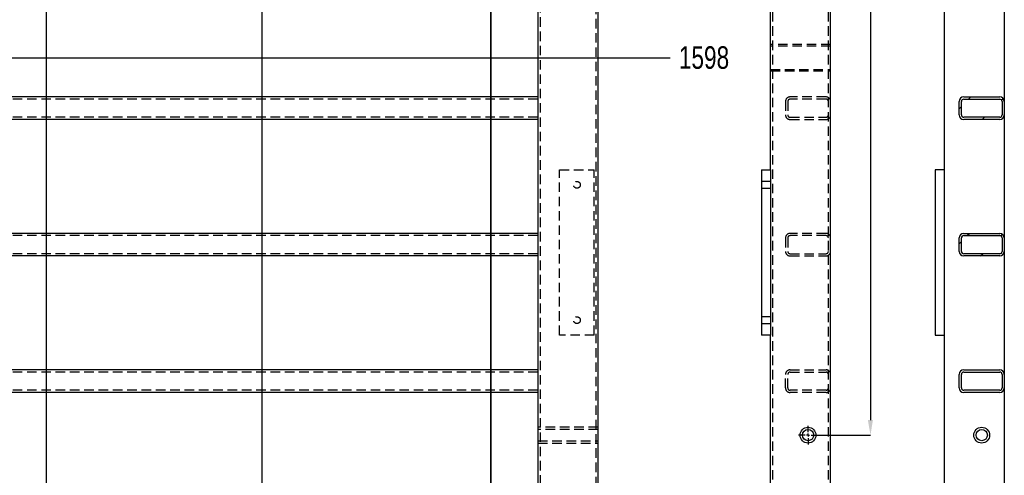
# Model space of a CAD drawing. Header units: millimetres. Extents: x 5 to 589, y 5 to 415.
# Tile 4 of 18: x 110 to 241, y 151 to 211. Entities that reach past the tile are written whole.
import ezdxf

# ---------------------------------------------------------------- set-up
doc = ezdxf.new("R2010")
doc.units = ezdxf.units.MM
doc.header["$PDSIZE"] = -1
doc.linetypes.add('CENTERX2', pattern=[20.32, 12.7, -2.54, 2.54, -2.54])
doc.linetypes.add('HIDDEN', pattern=[1.905, 1.27, -0.635])
for name, color, linetype in [('COTES', 1, 'Continuous'), ('TRAIT-FINS', 9, 'Continuous'), ('TRAIT-MIXTES', 3, 'CENTERX2'), ('TRAIT-TIRET', 2, 'HIDDEN')]:
    doc.layers.add(name, color=color, linetype=linetype)
doc.layers.add('TRAIT-FORT', color=4, linetype='Continuous', lineweight=25)
doc.styles.add('SLDTEXTSTYLE0', font='TXT', dxfattribs={"width": 0.75})
doc.dimstyles.new('SLDDIMSTYLE1', dxfattribs={"dimtxt": 3, "dimasz": 2, "dimexe": 0, "dimexo": 0.0625, "dimgap": 0.75, "dimtad": 0, "dimtih": 1, "dimtoh": 1, "dimdec": 0, "dimlfac": 10, "dimrnd": 1e-09, "dimzin": 12, "dimdsep": 46, "dimtxsty": 'SLDTEXTSTYLE0', "dimsah": 1, "dimcen": 0.09, "dimadec": 0, "dimazin": 3, "dimtfac": 1, "dimtdec": 0, "dimtofl": 0, "dimtmove": 0, "dimatfit": 3, "dimfxl": 1, "dimfrac": 2, "dimtolj": 1, "dimtzin": 12, "dimarcsym": 0})
doc.dimstyles.new('SLDDIMSTYLE2', dxfattribs={"dimtxt": 3, "dimasz": 2, "dimexe": 0, "dimexo": 0.0625, "dimgap": 0.75, "dimtad": 1, "dimdec": 0, "dimlfac": 10, "dimrnd": 1e-09, "dimzin": 12, "dimdsep": 46, "dimtxsty": 'SLDTEXTSTYLE0', "dimsah": 1, "dimcen": 0.09, "dimadec": 0, "dimazin": 3, "dimtfac": 1, "dimtdec": 0, "dimtofl": 0, "dimtmove": 0, "dimatfit": 3, "dimfxl": 1, "dimfrac": 2, "dimtolj": 1, "dimtzin": 12, "dimarcsym": 0})
pattern_1 = [(45, (0, 0), (-13.4704, 13.4704), []), (45, (4.49, 2e-323), (-13.4704, 13.4704), []), (45, (8.98, 4e-323), (-13.4704, 13.4704), []), (45, (13.47, 6e-323), (-13.4704, 13.4704), [])]

# ---------------------------------------------------------------- blocks, each defined once
blk = doc.blocks.new('_D_5')
at = {"layer": 'COTES', "color": 0, "lineweight": -2, "transparency": 16777216}
blk.add_line((69.83, 206.31), (197.01, 206.31), dxfattribs=at)
at = {"layer": 'Defpoints', "color": 0, "transparency": 16777216}
for p in [(187.41, 366.09), (69.77, 206.31), (197.01, 206.31)]:
    blk.add_point(p, dxfattribs=at)
at = {"layer": 'COTES', "color": 0, "transparency": 16777216, "insert": (201.51, 206.31), "char_height": 3, "attachment_point": 5, "style": 'SLDTEXTSTYLE0'}
blk.add_mtext('\\A1;1598', dxfattribs=at)
blk = doc.blocks.new('_D_6')
at = {"layer": 'COTES', "color": 0, "lineweight": -2, "transparency": 16777216}
blk.add_line((187.47, 79.09), (197.01, 79.09), dxfattribs=at)
at = {"layer": 'Defpoints', "color": 0, "transparency": 16777216}
for p in [(187.41, 366.09), (187.41, 79.09), (197.01, 79.09)]:
    blk.add_point(p, dxfattribs=at)
at = {"layer": 'COTES', "color": 0, "transparency": 16777216, "insert": (201.7, 79.09), "char_height": 3, "attachment_point": 5, "style": 'SLDTEXTSTYLE0'}
blk.add_mtext('\\A1;2870', dxfattribs=at)
blk = doc.blocks.new('_D_9')
at = {"layer": 'COTES', "color": 0, "lineweight": -2, "transparency": 16777216}
blk.add_line((114.02, 312.83), (114.02, 68.59), dxfattribs=at)
at = {"layer": 'Defpoints', "color": 0, "transparency": 16777216}
for p in [(114.02, 312.9), (64.41, 79.09), (114.02, 68.59)]:
    blk.add_point(p, dxfattribs=at)
at = {"layer": 'COTES', "color": 0, "transparency": 16777216, "insert": (114.02, 64.84), "char_height": 3, "attachment_point": 5, "rotation": 90, "style": 'SLDTEXTSTYLE0'}
blk.add_mtext('\\A1;496', dxfattribs=at)
blk = doc.blocks.new('_D_10')
at = {"layer": 'COTES', "color": 0, "lineweight": -2, "transparency": 16777216}
blk.add_line((142.69, 315.78), (142.69, 68.59), dxfattribs=at)
at = {"layer": 'Defpoints', "color": 0, "transparency": 16777216}
for p in [(142.69, 315.85), (64.41, 79.09), (142.69, 68.59)]:
    blk.add_point(p, dxfattribs=at)
at = {"layer": 'COTES', "color": 0, "transparency": 16777216, "insert": (142.69, 64.84), "char_height": 3, "attachment_point": 5, "rotation": 90, "style": 'SLDTEXTSTYLE0'}
blk.add_mtext('\\A1;783', dxfattribs=at)
blk = doc.blocks.new('_D_81')
at = {"layer": 'COTES', "color": 0, "lineweight": -2, "transparency": 16777216}
for p, q in [((216.66, 286.09), (223.65, 286.09)), ((223.65, 284.09), (223.65, 158.09)), ((216.66, 156.09), (223.65, 156.09))]:
    blk.add_line(p, q, dxfattribs=at)
at = {"layer": 'COTES', "color": 0, "transparency": 16777216}
for points in [[(223.31, 284.09), (223.98, 284.09), (223.65, 286.09)], [(223.31, 158.09), (223.98, 158.09), (223.65, 156.09)]]:
    blk.add_solid(points, dxfattribs=at)
at = {"layer": 'Defpoints', "color": 0, "transparency": 16777216}
for p in [(216.6, 286.09), (216.6, 156.09), (223.65, 156.09)]:
    blk.add_point(p, dxfattribs=at)
at = {"layer": 'COTES', "color": 0, "transparency": 16777216, "insert": (219.9, 221.09), "char_height": 3, "attachment_point": 2, "rotation": 90, "style": 'SLDTEXTSTYLE0'}
blk.add_mtext('\\A1;1300', dxfattribs=at)
blk = doc.blocks.new('SW_CENTERMARKSYMBOL_36')
at = {"layer": 'TRAIT-MIXTES', "color": 0}
for p, q in [((-0.4, 0), (-1.25, 0)), ((0, 0), (-0.2, 0)), ((0, 0.4), (0, 1.25)), ((0, 0), (0, 0.2)), ((0, 0), (0, -0.2)), ((0, 0), (0.2, 0)), ((0.4, 0), (1.25, 0)), ((0, -0.4), (0, -1.25))]:
    blk.add_line(p, q, dxfattribs=at)

msp = doc.modelspace()

# ---------------------------------------------------------------- hatches: boundary and pattern name
at = {"layer": 'TRAIT-FINS'}
h = msp.add_hatch(dxfattribs=at)
h.set_pattern_fill('DIN 201 ACIER ET FONTE', color=256, style=0, pattern_type=2)
h.set_pattern_definition(pattern_1)
edge = h.paths.add_edge_path(flags=0)
edge.add_line((240.85, 201.09), (236.05, 201.09))
edge.add_arc((236.05, 200.49), 0.6, 90, 180)
edge.add_line((235.45, 200.49), (235.45, 198.69))
edge.add_arc((236.05, 198.69), 0.6, 180, 270)
edge.add_line((236.05, 198.09), (240.85, 198.09))
edge.add_arc((240.85, 198.69), 0.6, 270, 360)
edge.add_line((241.45, 198.69), (241.45, 200.49))
edge.add_arc((240.85, 200.49), 0.6, 0, 90)
edge = h.paths.add_edge_path(flags=0)
edge.add_arc((240.85, 198.69), 0.3, 270, 360, ccw=False)
edge.add_line((240.85, 198.39), (236.05, 198.39))
edge.add_arc((236.05, 198.69), 0.3, 180, 270, ccw=False)
edge.add_line((235.75, 198.69), (235.75, 200.49))
edge.add_arc((236.05, 200.49), 0.3, 90, 180, ccw=False)
edge.add_line((236.05, 200.79), (240.85, 200.79))
edge.add_arc((240.85, 200.49), 0.3, 0, 90, ccw=False)
edge.add_line((241.15, 200.49), (241.15, 198.69))
h = msp.add_hatch(dxfattribs=at)
h.set_pattern_fill('DIN 201 ACIER ET FONTE', color=256, style=0, pattern_type=2)
h.set_pattern_definition(pattern_1)
edge = h.paths.add_edge_path(flags=0)
edge.add_line((240.85, 182.93), (236.05, 182.93))
edge.add_arc((236.05, 182.33), 0.6, 90, 180)
edge.add_line((235.45, 182.33), (235.45, 180.53))
edge.add_arc((236.05, 180.53), 0.6, 180, 270)
edge.add_line((236.05, 179.93), (240.85, 179.93))
edge.add_arc((240.85, 180.53), 0.6, 270, 360)
edge.add_line((241.45, 180.53), (241.45, 182.33))
edge.add_arc((240.85, 182.33), 0.6, 0, 90)
edge = h.paths.add_edge_path(flags=0)
edge.add_arc((240.85, 180.53), 0.3, 270, 360, ccw=False)
edge.add_line((240.85, 180.23), (236.05, 180.23))
edge.add_arc((236.05, 180.53), 0.3, 180, 270, ccw=False)
edge.add_line((235.75, 180.53), (235.75, 182.33))
edge.add_arc((236.05, 182.33), 0.3, 90, 180, ccw=False)
edge.add_line((236.05, 182.63), (240.85, 182.63))
edge.add_arc((240.85, 182.33), 0.3, 0, 90, ccw=False)
edge.add_line((241.15, 182.33), (241.15, 180.53))
h = msp.add_hatch(dxfattribs=at)
h.set_pattern_fill('DIN 201 ACIER ET FONTE', color=256, style=0, pattern_type=2)
h.set_pattern_definition(pattern_1)
edge = h.paths.add_edge_path(flags=0)
edge.add_arc((240.85, 164.17), 0.6, 0, 90)
edge.add_line((240.85, 164.77), (236.05, 164.77))
edge.add_arc((236.05, 164.17), 0.6, 90, 180)
edge.add_line((235.45, 164.17), (235.45, 162.37))
edge.add_arc((236.05, 162.37), 0.6, 180, 270)
edge.add_line((236.05, 161.77), (240.85, 161.77))
edge.add_arc((240.85, 162.37), 0.6, 270, 360)
edge.add_line((241.45, 162.37), (241.45, 164.17))
edge = h.paths.add_edge_path(flags=0)
edge.add_line((241.15, 164.17), (241.15, 162.37))
edge.add_arc((240.85, 162.37), 0.3, 270, 360, ccw=False)
edge.add_line((240.85, 162.07), (236.05, 162.07))
edge.add_arc((236.05, 162.37), 0.3, 180, 270, ccw=False)
edge.add_line((235.75, 162.37), (235.75, 164.17))
edge.add_arc((236.05, 164.17), 0.3, 90, 180, ccw=False)
edge.add_line((236.05, 164.47), (240.85, 164.47))
edge.add_arc((240.85, 164.17), 0.3, 0, 90, ccw=False)

# ---------------------------------------------------------------- linework, layer by layer
at = {"lineweight": 35}
msp.add_line((173.17, 371.11), (173.17, 72.15), dxfattribs=at)
at = {"layer": 'TRAIT-FORT', "lineweight": 25}
for p, q in [((187.41, 366.09), (187.41, 79.09)), ((218.35, 79.69), (218.35, 365.49)), ((179.41, 216.59), (179.41, 201.09)), ((241.45, 217.19), (241.45, 200.49)), ((210.35, 191.39), (210.35, 213.09)), ((233.45, 213.09), (233.45, 90.59)), ((179.41, 201.09), (72.41, 201.09)), ((179.41, 201.09), (179.41, 200.49)), ((179.41, 200.49), (179.41, 198.69)), ((235.45, 198.69), (235.45, 200.49)), ((235.75, 198.69), (235.75, 200.49)), ((236.05, 201.09), (240.85, 201.09)), ((236.05, 200.79), (240.85, 200.79)), ((241.15, 200.49), (241.15, 198.69)), ((241.45, 200.49), (241.45, 198.69)), ((179.41, 198.09), (72.41, 198.09)), ((179.41, 198.69), (179.41, 198.09)), ((179.41, 198.09), (179.41, 182.93)), ((240.85, 198.39), (236.05, 198.39)), ((240.85, 198.09), (236.05, 198.09)), ((241.45, 198.69), (241.45, 182.33)), ((209.15, 191.39), (209.15, 169.39)), ((209.15, 191.39), (210.35, 191.39)), ((210.35, 191.39), (210.35, 169.39)), ((232.25, 191.39), (232.25, 169.39)), ((233.45, 191.39), (232.25, 191.39)), ((179.41, 182.93), (72.41, 182.93)), ((179.41, 182.93), (179.41, 182.33)), ((179.41, 182.33), (179.41, 180.53)), ((235.45, 180.53), (235.45, 182.33)), ((235.75, 180.53), (235.75, 182.33)), ((236.05, 182.93), (240.85, 182.93)), ((236.05, 182.63), (240.85, 182.63)), ((241.15, 182.33), (241.15, 180.53)), ((241.45, 182.33), (241.45, 180.53)), ((179.41, 179.93), (72.41, 179.93)), ((179.41, 180.53), (179.41, 179.93)), ((179.41, 179.93), (179.41, 164.77)), ((240.85, 180.23), (236.05, 180.23)), ((240.85, 179.93), (236.05, 179.93)), ((241.45, 180.53), (241.45, 164.17)), ((210.35, 169.39), (209.15, 169.39)), ((210.35, 134.29), (210.35, 169.39)), ((232.25, 169.39), (233.45, 169.39)), ((179.41, 164.77), (72.41, 164.77)), ((179.41, 164.77), (179.41, 164.17)), ((179.41, 164.17), (179.41, 162.37)), ((235.45, 162.37), (235.45, 164.17)), ((235.75, 162.37), (235.75, 164.17)), ((236.05, 164.77), (240.85, 164.77)), ((236.05, 164.47), (240.85, 164.47)), ((241.15, 164.17), (241.15, 162.37)), ((241.45, 164.17), (241.45, 162.37)), ((179.41, 161.77), (72.41, 161.77)), ((179.41, 162.37), (179.41, 161.77)), ((179.41, 161.77), (179.41, 146.61)), ((240.85, 162.07), (236.05, 162.07)), ((240.85, 161.77), (236.05, 161.77)), ((241.45, 162.37), (241.45, 146.01))]:
    msp.add_line(p, q, dxfattribs=at)
for centre, radius in [((215.35, 156.09), 1.05), ((215.35, 156.09), 0.75), ((238.45, 156.09), 1.05), ((238.45, 156.09), 0.75)]:
    msp.add_circle(centre, radius, dxfattribs=at)
for centre, radius, start, end in [((236.05, 200.49), 0.6, 90, 180), ((236.05, 200.49), 0.3, 90, 180), ((240.85, 200.49), 0.6, 0, 90), ((240.85, 200.49), 0.3, 0, 90), ((236.05, 198.69), 0.6, 180, 270), ((236.05, 198.69), 0.3, 180, 270), ((240.85, 198.69), 0.3, 270, 0), ((240.85, 198.69), 0.6, 270, 0), ((236.05, 182.33), 0.6, 90, 180), ((236.05, 182.33), 0.3, 90, 180), ((240.85, 182.33), 0.6, 0, 90), ((240.85, 182.33), 0.3, 0, 90), ((236.05, 180.53), 0.6, 180, 270), ((236.05, 180.53), 0.3, 180, 270), ((240.85, 180.53), 0.3, 270, 0), ((240.85, 180.53), 0.6, 270, 0), ((236.05, 164.17), 0.6, 90, 180), ((236.05, 164.17), 0.3, 90, 180), ((240.85, 164.17), 0.6, 0, 90), ((240.85, 164.17), 0.3, 0, 90), ((236.05, 162.37), 0.6, 180, 270), ((236.05, 162.37), 0.3, 180, 270), ((240.85, 162.37), 0.6, 270, 0), ((240.85, 162.37), 0.3, 270, 0)]:
    msp.add_arc(centre, radius, start, end, dxfattribs=at)
at = {"layer": 'TRAIT-TIRET'}
for p, q in [((187.11, 365.79), (187.11, 79.39)), ((210.65, 79.69), (210.65, 365.49)), ((218.05, 79.69), (218.05, 365.49)), ((179.71, 358.39), (179.71, 86.79)), ((218.35, 208.06), (210.35, 208.06)), ((210.65, 208.06), (210.35, 208.06)), ((218.35, 207.86), (210.35, 207.86)), ((218.35, 208.06), (218.05, 208.06)), ((210.35, 204.76), (218.35, 204.76)), ((210.35, 204.56), (218.35, 204.56)), ((210.35, 204.56), (210.65, 204.56)), ((218.05, 204.56), (218.35, 204.56)), ((179.41, 200.79), (72.41, 200.79)), ((212.35, 200.49), (212.35, 198.69)), ((212.65, 200.49), (212.65, 198.69)), ((217.75, 201.09), (212.95, 201.09)), ((217.75, 200.79), (212.95, 200.79)), ((179.41, 198.39), (72.41, 198.39)), ((212.95, 198.39), (217.75, 198.39)), ((212.95, 198.09), (217.75, 198.09)), ((182.31, 169.39), (182.31, 191.39)), ((182.31, 191.39), (186.91, 191.39)), ((186.91, 169.39), (186.91, 191.39)), ((210.35, 189.84), (209.15, 189.84)), ((209.15, 188.94), (210.35, 188.94)), ((179.41, 182.63), (72.41, 182.63)), ((212.35, 182.33), (212.35, 180.53)), ((212.65, 182.33), (212.65, 180.53)), ((217.75, 182.93), (212.95, 182.93)), ((217.75, 182.63), (212.95, 182.63)), ((179.41, 180.23), (72.41, 180.23)), ((212.95, 180.23), (217.75, 180.23)), ((212.95, 179.93), (217.75, 179.93)), ((210.35, 171.84), (209.15, 171.84)), ((209.15, 170.94), (210.35, 170.94)), ((186.91, 169.39), (182.31, 169.39)), ((179.41, 164.47), (72.41, 164.47)), ((212.35, 162.37), (212.35, 164.17)), ((212.65, 162.37), (212.65, 164.17)), ((212.95, 164.77), (217.75, 164.77)), ((212.95, 164.47), (217.75, 164.47)), ((179.41, 162.07), (72.41, 162.07)), ((217.75, 162.07), (212.95, 162.07)), ((217.75, 161.77), (212.95, 161.77)), ((187.41, 157.14), (179.41, 157.14)), ((179.71, 157.14), (179.41, 157.14)), ((187.41, 156.84), (179.41, 156.84)), ((187.41, 157.14), (187.11, 157.14)), ((187.41, 157.14), (187.41, 155.04)), ((179.41, 155.34), (187.41, 155.34)), ((179.41, 155.04), (187.41, 155.04)), ((179.41, 155.04), (179.71, 155.04)), ((187.11, 155.04), (187.41, 155.04))]:
    msp.add_line(p, q, dxfattribs=at)
for centre in [(184.61, 189.39), (184.61, 171.39)]:
    msp.add_circle(centre, 0.45, dxfattribs=at)
for centre, radius, start, end in [((212.95, 200.49), 0.6, 90, 180), ((212.95, 200.49), 0.3, 90, 180), ((217.75, 200.49), 0.6, 0, 90), ((217.75, 200.49), 0.3, 0, 90), ((212.95, 198.69), 0.6, 180, 270), ((212.95, 198.69), 0.3, 180, 270), ((217.75, 198.69), 0.6, 270, 0), ((217.75, 198.69), 0.3, 270, 0), ((212.95, 182.33), 0.6, 90, 180), ((212.95, 182.33), 0.3, 90, 180), ((217.75, 182.33), 0.6, 0, 90), ((217.75, 182.33), 0.3, 0, 90), ((212.95, 180.53), 0.6, 180, 270), ((212.95, 180.53), 0.3, 180, 270), ((217.75, 180.53), 0.6, 270, 0), ((217.75, 180.53), 0.3, 270, 0), ((212.95, 164.17), 0.6, 90, 180), ((212.95, 164.17), 0.3, 90, 180), ((217.75, 164.17), 0.6, 0, 90), ((217.75, 164.17), 0.3, 0, 90), ((212.95, 162.37), 0.6, 180, 270), ((212.95, 162.37), 0.3, 180, 270), ((217.75, 162.37), 0.3, 270, 0), ((217.75, 162.37), 0.6, 270, 0)]:
    msp.add_arc(centre, radius, start, end, dxfattribs=at)

# ---------------------------------------------------------------- block references
at = {"layer": 'TRAIT-MIXTES'}
msp.add_blockref('SW_CENTERMARKSYMBOL_36', (215.35, 156.09), dxfattribs=at)

# ---------------------------------------------------------------- dimensions: what is measured, and where the dimension line sits
at = {"layer": 'COTES'}
for feature_location, offset, dtype, origin, picture, middle in [((69.77, 206.31), (127.24, 0), 0, (187.41, 366.09), '_D_5', (201.51, 206.31)), ((187.41, 79.09), (9.6, 0), 0, (187.41, 366.09), '_D_6', (201.7, 79.09)), ((142.69, 315.85), (0, -247.25), 1, (64.41, 79.09), '_D_10', (142.69, 64.84)), ((114.02, 312.9), (0, -244.3), 1, (64.41, 79.09), '_D_9', (114.02, 64.84))]:
    dim = msp.add_ordinate_dim(feature_location=feature_location, offset=offset, dtype=dtype, origin=origin, dimstyle='SLDDIMSTYLE1', dxfattribs=at)
    dim.commit()
    dim.dimension.update_dxf_attribs({"geometry": picture, "text_midpoint": middle})
dim = msp.add_linear_dim(base=(223.65, 156.09), p1=(216.6, 286.09), p2=(216.6, 156.09), angle=90, dimstyle='SLDDIMSTYLE2', dxfattribs=at)
dim.commit()
dim.dimension.update_dxf_attribs({"geometry": '_D_81', "text_midpoint": (223.65, 221.09), "dimtype": 160})

doc.saveas('drawing.dxf')
